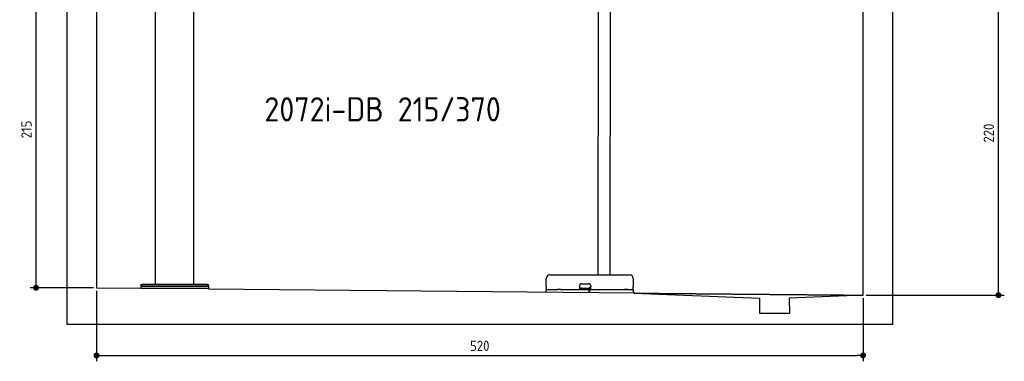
# Model space of a CAD drawing. Header units: millimetres. Extents: x 552 to 7231, y 5467 to 12336.
# Tile 1 of 5: x 552 to 7231, y 5467 to 7786. Entities that reach past the tile are written whole.
import ezdxf

# ---------------------------------------------------------------- set-up
doc = ezdxf.new("R2010")
doc.units = ezdxf.units.MM
doc.linetypes.add('GEN3', pattern=[6.25, 5, -1.25])
doc.layers.get('0').update_dxf_attribs({"lineweight": 25})
doc.layers.add('3', color=6, linetype='GEN3', lineweight=25)
doc.layers.add('4', color=3, linetype='Continuous', lineweight=25)
doc.styles.get("Standard").update_dxf_attribs({"font": 'ISOCP.SHX'})
doc.styles.add('STANDARD-1', font='arial.ttf')
doc.dimstyles.new('GEN-ISO$0', dxfattribs={"dimscale": 20, "dimtxt": 3.5, "dimasz": 2, "dimexe": 2, "dimexo": 1, "dimgap": 1.5, "dimtad": 1, "dimdec": 1, "dimlfac": 0.1, "dimdsep": 46, "dimtxsty": 'Standard', "dimblk": 'PUNKT', "dimcen": 2, "dimclrd": 256, "dimclre": 256, "dimclrt": 2, "dimadec": 0, "dimazin": 0, "dimtp": 0.1, "dimtm": 0.1, "dimtfac": 0.71, "dimtdec": 1, "dimtmove": 2, "dimatfit": 3, "dimldrblk": 'PUNKT', "dimfxl": 1, "dimtolj": 1, "dimarcsym": 0})

# ---------------------------------------------------------------- blocks, each defined once
blk = doc.blocks.new('PUNKT')
at = {"layer": '4', "color": 0, "linetype": 'ByBlock'}
blk.add_line((-0.5, 0), (-1, 0), dxfattribs=at)
at = {"layer": '4', "color": 0, "linetype": 'ByBlock', "const_width": 0.5}
blk.add_lwpolyline([(-0.25, 0, 1), (0.25, 0, 1)], format="xyb", close=True, dxfattribs=at)
blk = doc.blocks.new('*D4')
at = {"layer": '4', "lineweight": -2, "transparency": 16777216}
for p, q in [((6792.8, 8115.9), (7231, 8115.9)), ((7191, 5955.9), (7191, 8075.9)), ((6292.8, 5915.9), (7231, 5915.9))]:
    blk.add_line(p, q, dxfattribs=at)
at = {"layer": 'Defpoints', "color": 0, "transparency": 16777216}
for p in [(6772.8, 8115.9), (7191, 8115.9), (6272.8, 5915.9)]:
    blk.add_point(p, dxfattribs=at)
at = {"layer": '4', "lineweight": -2, "transparency": 16777216, "xscale": 40, "yscale": 40, "zscale": 40}
for p, rotation in [((7191, 8115.9), 90), ((7191, 5915.9), 270)]:
    blk.add_blockref('PUNKT', p, dxfattribs=dict(at, rotation=rotation))
at = {"layer": '4', "color": 2, "transparency": 16777216, "insert": (7125.9, 7015.9), "char_height": 70, "attachment_point": 5, "rotation": 90}
blk.add_mtext('\\A1;220', dxfattribs=at)
blk = doc.blocks.new('*D6')
at = {"layer": '4', "lineweight": -2, "transparency": 16777216}
for p, q in [((852.8, 8115.9), (622.8, 8115.9)), ((662.8, 6005.9), (662.8, 8075.9)), ((1052.8, 5965.9), (622.8, 5965.9))]:
    blk.add_line(p, q, dxfattribs=at)
at = {"layer": 'Defpoints', "color": 0, "transparency": 16777216}
for p in [(662.8, 8115.9), (872.8, 8115.9), (1072.8, 5965.9)]:
    blk.add_point(p, dxfattribs=at)
at = {"layer": '4', "lineweight": -2, "transparency": 16777216, "xscale": 40, "yscale": 40, "zscale": 40}
for p, rotation in [((662.8, 8115.9), 90), ((662.8, 5965.9), 270)]:
    blk.add_blockref('PUNKT', p, dxfattribs=dict(at, rotation=rotation))
at = {"layer": '4', "color": 2, "transparency": 16777216, "insert": (597.8, 7040.9), "char_height": 70, "attachment_point": 5, "rotation": 90}
blk.add_mtext('\\A1;215', dxfattribs=at)
blk = doc.blocks.new('*D12')
at = {"layer": '4', "lineweight": -2, "transparency": 16777216}
for p, q in [((1072.8, 5945.9), (1072.8, 5466.8)), ((6272.8, 5895.9), (6272.8, 5466.8)), ((1112.8, 5506.8), (6232.8, 5506.8))]:
    blk.add_line(p, q, dxfattribs=at)
at = {"layer": 'Defpoints', "color": 0, "transparency": 16777216}
for p in [(1072.8, 5965.9), (6272.8, 5915.9), (6272.8, 5506.8)]:
    blk.add_point(p, dxfattribs=at)
at = {"layer": '4', "lineweight": -2, "transparency": 16777216, "xscale": 40, "yscale": 40, "zscale": 40, "rotation": 180}
blk.add_blockref('PUNKT', (1072.8, 5506.8), dxfattribs=at)
at = {"layer": '4', "lineweight": -2, "transparency": 16777216, "xscale": 40, "yscale": 40, "zscale": 40}
blk.add_blockref('PUNKT', (6272.8, 5506.8), dxfattribs=at)
at = {"layer": '4', "color": 2, "transparency": 16777216, "insert": (3672.8, 5571.8), "char_height": 70, "attachment_point": 5}
blk.add_mtext('\\A1;520', dxfattribs=at)

msp = doc.modelspace()

# ---------------------------------------------------------------- linework, layer by layer
for p, q in [((872.77, 5715.9), (872.77, 12015.9)), ((1072.77, 11815.9), (1072.77, 5965.9)), ((4477.21, 8174.04), (4474.18, 6053.98)), ((4557.21, 8173.92), (4554.18, 6053.98)), ((6272.78, 5915.9), (6272.78, 8115.9)), ((1472.77, 5988.02), (1472.77, 7908.02)), ((1732.77, 5988.02), (1732.77, 7908.02)), ((6472.77, 7915.9), (6472.77, 5715.9)), ((4124.05, 5973.98), (4124.05, 6028.98)), ((4149.05, 6053.98), (4689.05, 6053.98)), ((4714.05, 6028.98), (4714.05, 5973.98)), ((1072.77, 5965.9), (1372.77, 5963.02)), ((1372.77, 5988.02), (1372.77, 5978.02)), ((1372.77, 5988.02), (1382.77, 5988.02)), ((1372.77, 5978.02), (1372.77, 5963.02)), ((1832.77, 5978.02), (1372.77, 5978.02)), ((1372.77, 5963.02), (1832.77, 5963.02)), ((1822.77, 5988.02), (1382.77, 5988.02)), ((1382.77, 5978.02), (1822.77, 5978.02)), ((1822.77, 5988.02), (1832.77, 5988.02)), ((1832.77, 5978.02), (1832.77, 5988.02)), ((1832.77, 5978.02), (1832.77, 5963.02)), ((1832.77, 5963.02), (1832.77, 5958.59)), ((1832.77, 5958.59), (4717.77, 5930.85)), ((4121.55, 5953.98), (4131.55, 5953.98)), ((4121.55, 5953.98), (4121.55, 5938.98)), ((4124.05, 5973.98), (4124.05, 5953.98)), ((4131.55, 5953.98), (4178, 5953.98)), ((4178, 5953.98), (4187.59, 5953.98)), ((4187.59, 5953.98), (4200.65, 5953.98)), ((4222.44, 5953.98), (4200.65, 5953.98)), ((4222.44, 5953.98), (4235.5, 5953.98)), ((4235.5, 5953.98), (4245.09, 5953.98)), ((4245.09, 5953.98), (4405.55, 5953.98)), ((4350.05, 5973.98), (4350.05, 5978.98)), ((4350.05, 5973.98), (4350.05, 5953.98)), ((4352.05, 5963.98), (4350.05, 5963.98)), ((4352.05, 5963.98), (4424.05, 5963.98)), ((4365.05, 5993.98), (4411.05, 5993.98)), ((4405.55, 5953.98), (4415.55, 5953.98)), ((4417.55, 5953.98), (4415.55, 5953.98)), ((4415.55, 5938.98), (4415.55, 5953.98)), ((4416.05, 5965.98), (4417.05, 5965.98)), ((4426.05, 5965.98), (4417.05, 5965.98)), ((4417.55, 5953.98), (4427.55, 5953.98)), ((4417.55, 5953.98), (4417.55, 5938.98)), ((4423.05, 5965.98), (4423.05, 5964.98)), ((4423.05, 5963.98), (4423.05, 5964.98)), ((4426.05, 5963.98), (4424.05, 5963.98)), ((4426.05, 5978.98), (4426.05, 5973.98)), ((4426.05, 5953.98), (4426.05, 5973.98)), ((4427.55, 5953.98), (4633, 5953.98)), ((4577.44, 5953.98), (4590.5, 5953.98)), ((4590.5, 5953.98), (4600.09, 5953.98)), ((4600.09, 5953.98), (4706.55, 5953.98)), ((4633, 5953.98), (4642.59, 5953.98)), ((4642.59, 5953.98), (4655.65, 5953.98)), ((4677.44, 5953.98), (4655.65, 5953.98)), ((4706.55, 5953.98), (4716.55, 5953.98)), ((4714.05, 5953.98), (4714.05, 5973.98)), ((4716.55, 5938.98), (4716.55, 5953.98)), ((4717.77, 5938.98), (4717.77, 5929.89)), ((4717.77, 5929.89), (5572.77, 5895.81)), ((5572.77, 5790.9), (5572.77, 5895.81)), ((6272.78, 5915.9), (5772.32, 5895.81)), ((5772.32, 5895.81), (5772.77, 5790.9)), ((5772.77, 5790.9), (5572.77, 5790.9)), ((6472.77, 5715.9), (872.77, 5715.9))]:
    msp.add_line(p, q)
for centre, radius, start, end in [((4149.05, 6028.98), 25, 90, 180), ((4689.05, 6028.98), 25, 0, 90), ((4365.05, 5978.98), 15, 90, 180), ((4357.31, 5964.98), 1, 270, 330), ((4359.05, 5963.98), 1, 0, 150), ((4379.05, 5963.98), 1, 30, 180), ((4380.78, 5964.98), 1, 210, 270), ((4411.05, 5978.98), 15, 0, 90), ((4414.05, 5964.98), 1, 270, 0), ((4416.05, 5964.98), 1, 90, 180)]:
    msp.add_arc(centre, radius, start, end)
at = {"layer": '3'}
msp.add_line((4717.77, 5929.89), (6272.78, 5915.9), dxfattribs=at)

# ---------------------------------------------------------------- texts
at = {"insert": (2211.72, 7260.01), "char_height": 165, "width": 2051.959, "attachment_point": 1, "style": 'STANDARD-1'}
msp.add_mtext('\\pt330;{\\Fisocp2|c0;2072i-DB 215/370}', dxfattribs=at)

# ---------------------------------------------------------------- dimensions: what is measured, and where the dimension line sits
at = {"layer": '4'}
for base, p1, p2, picture, middle in [((662.77, 8115.9), (1072.77, 5965.9), (872.77, 8115.9), '*D6', (597.77, 7040.9)), ((7190.95, 8115.9), (6272.78, 5915.9), (6772.77, 8115.9), '*D4', (7125.95, 7015.9))]:
    dim = msp.add_linear_dim(base=base, p1=p1, p2=p2, angle=90, dimstyle='GEN-ISO$0', dxfattribs=at)
    dim.commit()
    dim.dimension.update_dxf_attribs({"geometry": picture, "text_midpoint": middle})
dim = msp.add_linear_dim(base=(6272.78, 5506.81), p1=(1072.77, 5965.9), p2=(6272.78, 5915.9), dimstyle='GEN-ISO$0', dxfattribs=at)
dim.commit()
dim.dimension.update_dxf_attribs({"geometry": '*D12', "text_midpoint": (3672.78, 5571.81)})

doc.saveas('drawing.dxf')
